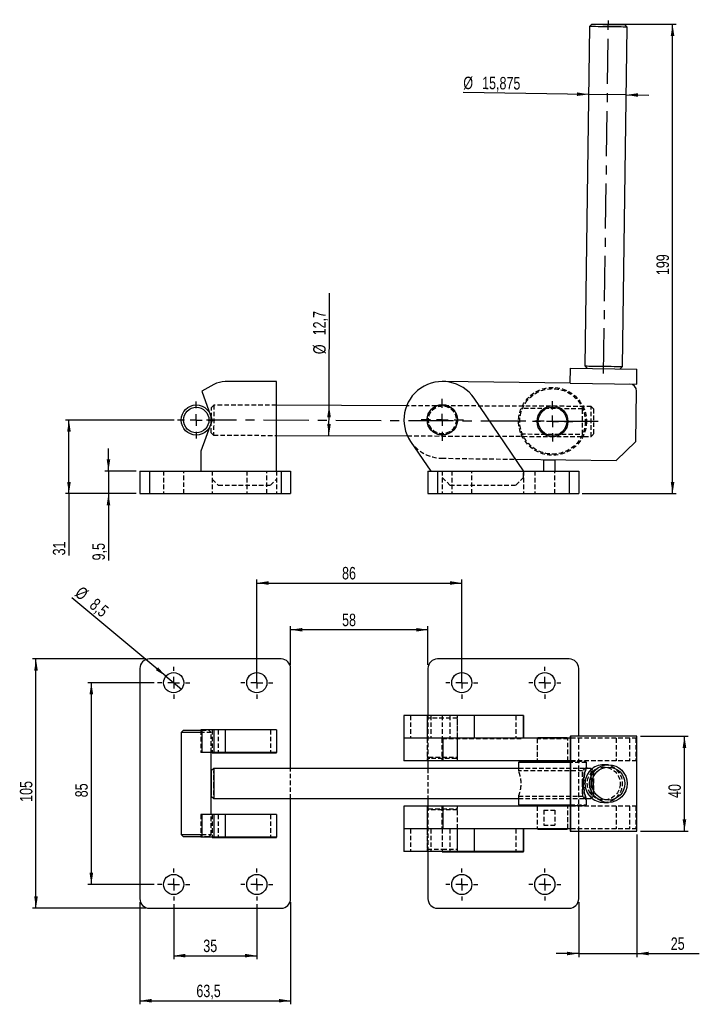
# Model space of a CAD drawing. Extents: x 48 to 578, y 17 to 431.
# Tile 1 of 2: x 48 to 334, y 17 to 431. Entities that reach past the tile are written whole.
import ezdxf

# ---------------------------------------------------------------- set-up
doc = ezdxf.new("R2010")
doc.units = 0
doc.header["$LTSCALE"] = 1.5
doc.header["$PDSIZE"] = -1
doc.linetypes.add('CENTERX2', pattern=[20.32, 12.7, -2.54, 2.54, -2.54])
doc.linetypes.add('HIDDEN', pattern=[1.905, 1.27, -0.635])
doc.layers.get('0').update_dxf_attribs({"linetype": 'CONTINUOUS'})
doc.styles.add('SLDTEXTSTYLE0', font='TXT', dxfattribs={"width": 0.75})
doc.dimstyles.new('SLDDIMSTYLE0', dxfattribs={"dimtxt": 5.25, "dimasz": 4.953, "dimexe": 0, "dimexo": 0.0625, "dimgap": 1.3125, "dimtad": 1, "dimdec": 0, "dimrnd": 1e-09, "dimzin": 12, "dimtxsty": 'SLDTEXTSTYLE0', "dimsah": 1, "dimcen": 0.09, "dimazin": 3, "dimtfac": 1, "dimtofl": 0, "dimtmove": 0, "dimatfit": 3, "dimtolj": 1, "dimtzin": 12})
doc.dimstyles.new('SLDDIMSTYLE1', dxfattribs={"dimtxt": 5.25, "dimasz": 4.953, "dimexe": 0, "dimexo": 0.0625, "dimgap": 1.3125, "dimtad": 1, "dimdec": 3, "dimrnd": 1e-09, "dimzin": 12, "dimtxsty": 'SLDTEXTSTYLE0', "dimsah": 1, "dimcen": 0.09, "dimazin": 3, "dimtfac": 1, "dimtdec": 3, "dimtofl": 0, "dimtmove": 0, "dimatfit": 3, "dimtolj": 1, "dimtzin": 12})
doc.dimstyles.new('SLDDIMSTYLE2', dxfattribs={"dimtxt": 5.25, "dimasz": 4.953, "dimexe": 0, "dimexo": 0.0625, "dimgap": 1.3125, "dimtad": 1, "dimdec": 1, "dimrnd": 1e-09, "dimzin": 12, "dimtxsty": 'SLDTEXTSTYLE0', "dimsah": 1, "dimcen": 0.09, "dimazin": 3, "dimtfac": 1, "dimtdec": 1, "dimtmove": 0, "dimatfit": 3, "dimtolj": 1, "dimtzin": 12})
doc.dimstyles.new('SLDDIMSTYLE3', dxfattribs={"dimtxt": 5.25, "dimasz": 4.953, "dimexe": 0, "dimexo": 0.0625, "dimgap": 1.3125, "dimtad": 1, "dimdec": 0, "dimrnd": 1e-09, "dimzin": 12, "dimtxsty": 'SLDTEXTSTYLE0', "dimsah": 1, "dimcen": 0.09, "dimazin": 3, "dimtfac": 1, "dimtdec": 0, "dimtofl": 0, "dimtmove": 0, "dimatfit": 3, "dimtolj": 1, "dimtzin": 12})
doc.dimstyles.new('SLDDIMSTYLE4', dxfattribs={"dimtxt": 5.25, "dimasz": 4.953, "dimexe": 0, "dimexo": 0.0625, "dimgap": 1.3125, "dimtad": 1, "dimdec": 3, "dimrnd": 1e-09, "dimzin": 12, "dimtxsty": 'SLDTEXTSTYLE0', "dimsah": 1, "dimcen": 0.09, "dimazin": 3, "dimtfac": 1, "dimtdec": 3, "dimtmove": 0, "dimatfit": 3, "dimtolj": 1, "dimtzin": 12})
doc.dimstyles.new('SLDDIMSTYLE5', dxfattribs={"dimtxt": 5.25, "dimasz": 4.953, "dimexe": 0, "dimexo": 0.0625, "dimgap": 1.3125, "dimtad": 1, "dimdec": 3, "dimrnd": 1e-09, "dimzin": 12, "dimtxsty": 'SLDTEXTSTYLE0', "dimblk1": 'NONE', "dimsah": 1, "dimcen": 0, "dimazin": 3, "dimtfac": 1, "dimtdec": 3, "dimtmove": 0, "dimatfit": 3, "dimtolj": 1, "dimtzin": 12})
doc.dimstyles.new('SLDDIMSTYLE6', dxfattribs={"dimtxt": 5.25, "dimasz": 4.953, "dimexe": 0, "dimexo": 0.0625, "dimgap": 1.3125, "dimtad": 1, "dimdec": 0, "dimrnd": 1e-09, "dimzin": 12, "dimtxsty": 'SLDTEXTSTYLE0', "dimsah": 1, "dimcen": 0.09, "dimazin": 3, "dimtfac": 1, "dimtdec": 0, "dimtmove": 0, "dimatfit": 3, "dimtolj": 1, "dimtzin": 12})

# ---------------------------------------------------------------- blocks, each defined once
blk = doc.blocks.new('_D')
at = {"color": 179, "linetype": 'CONTINUOUS'}
for p, q in [((290.77, 429.48), (324.73, 429.48)), ((323.23, 231.71), (323.23, 429.48)), ((285.2, 231.71), (324.73, 231.71))]:
    blk.add_line(p, q, dxfattribs=at)
for points in [[(323.23, 429.48), (322.47, 424.53), (323.99, 424.53)], [(323.23, 231.71), (323.99, 236.66), (322.47, 236.66)]]:
    blk.add_solid(points, dxfattribs=at)
at = {"color": 179, "linetype": 'CONTINUOUS', "insert": (316.46, 323.78, 0.1), "char_height": 5.25, "attachment_point": 1, "rotation": 90, "style": 'SLDTEXTSTYLE0'}
blk.add_mtext('199', dxfattribs=at)
blk = doc.blocks.new('_D_1')
at = {"color": 179, "linetype": 'CONTINUOUS'}
for p, q in [((178.56, 268.87), (178.74, 316.23)), ((178.51, 256.17), (178.56, 268.87))]:
    blk.add_line(p, q, dxfattribs=at)
for points in [[(178.56, 268.87), (177.78, 263.92), (179.3, 263.92)], [(178.51, 256.17), (179.29, 261.12), (177.77, 261.13)]]:
    blk.add_solid(points, dxfattribs=at)
at = {"color": 179, "linetype": 'CONTINUOUS', "char_height": 5.25, "attachment_point": 1, "rotation": 89.785, "style": 'SLDTEXTSTYLE0'}
for s, insert in [('12,7', (171.82, 298.41, 0.1)), ('%%c', (171.87, 290.49, 0.1))]:
    blk.add_mtext(s, dxfattribs=dict(at, insert=insert))
blk = doc.blocks.new('_D_2')
at = {"color": 179, "linetype": 'CONTINUOUS'}
for p, q in [((85.64, 241.24), (85.64, 250.76)), ((97.36, 241.24), (84.14, 241.24)), ((85.64, 241.24), (85.64, 231.71)), ((97.36, 231.71), (84.14, 231.71)), ((85.64, 231.71), (85.64, 203.59))]:
    blk.add_line(p, q, dxfattribs=at)
for points in [[(85.64, 241.24), (86.4, 246.19), (84.88, 246.19)], [(85.64, 231.71), (84.88, 226.76), (86.4, 226.76)]]:
    blk.add_solid(points, dxfattribs=at)
at = {"color": 179, "linetype": 'CONTINUOUS', "insert": (78.87, 203.59, 0.1), "char_height": 5.25, "attachment_point": 1, "rotation": 90, "style": 'SLDTEXTSTYLE0'}
blk.add_mtext('9,5', dxfattribs=at)
blk = doc.blocks.new('_D_3')
at = {"color": 179, "linetype": 'CONTINUOUS'}
for p, q in [((113.26, 262.73), (67.5, 262.73)), ((69, 231.71), (69, 262.73)), ((97.36, 231.71), (67.5, 231.71)), ((69, 231.71), (69, 205.7))]:
    blk.add_line(p, q, dxfattribs=at)
for points in [[(69, 262.73), (68.24, 257.78), (69.76, 257.78)], [(69, 231.71), (69.76, 236.66), (68.24, 236.66)]]:
    blk.add_solid(points, dxfattribs=at)
at = {"color": 179, "linetype": 'CONTINUOUS', "insert": (62.23, 205.7, 0.1), "char_height": 5.25, "attachment_point": 1, "rotation": 90, "style": 'SLDTEXTSTYLE0'}
blk.add_mtext('31', dxfattribs=at)
blk = doc.blocks.new('_D_4')
at = {"color": 179, "linetype": 'CONTINUOUS'}
for p, q in [((287.87, 399.93), (235.05, 400.65)), ((303.74, 399.71), (287.87, 399.93)), ((303.74, 399.71), (313.27, 399.58))]:
    blk.add_line(p, q, dxfattribs=at)
for points in [[(287.87, 399.93), (282.93, 400.76), (282.91, 399.23)], [(303.74, 399.71), (308.69, 398.88), (308.71, 400.41)]]:
    blk.add_solid(points, dxfattribs=at)
at = {"color": 179, "linetype": 'CONTINUOUS', "char_height": 5.25, "attachment_point": 1, "rotation": 359.2214, "style": 'SLDTEXTSTYLE0'}
for s, insert in [('%%c', (235.14, 407.41, 0.1)), ('15,875', (243.06, 407.39, 0.1))]:
    blk.add_mtext(s, dxfattribs=dict(at, insert=insert))
blk = doc.blocks.new('SW_CENTERMARKSYMBOL_0')
at = {"color": 0, "linetype": 'CONTINUOUS'}
for p, q in [((-150.06, 5.56), (-150.06, 8.41)), ((-46.42, 5.63), (-46.42, 9.53)), ((0, 5), (0, 8.5)), ((-155.06, 0.56), (-157.91, 0.56)), ((-150.06, 0.56), (-152.56, 0.56)), ((-150.06, 0.56), (-150.06, 3.06)), ((-150.06, 0.56), (-150.06, -1.94)), ((-150.06, 0.56), (-147.56, 0.56)), ((-145.06, 0.56), (-142.21, 0.56)), ((-51.42, 0.63), (-55.32, 0.63)), ((-46.42, 0.63), (-48.92, 0.63)), ((-46.42, 0.63), (-46.42, 3.13)), ((-46.42, 0.63), (-46.42, -1.87)), ((-46.42, 0.63), (-43.92, 0.63)), ((-41.42, 0.63), (-37.52, 0.63)), ((-5, 0), (-8.5, 0)), ((0, 0), (-2.5, 0)), ((0, 0), (0, 2.5)), ((0, 0), (0, -2.5)), ((0, 0), (2.5, 0)), ((5, 0), (8.5, 0)), ((-150.06, -4.44), (-150.06, -7.29)), ((-46.42, -4.37), (-46.42, -8.27)), ((0, -5), (0, -8.5))]:
    blk.add_line(p, q, dxfattribs=at)
blk = doc.blocks.new('_D_5')
at = {"color": 179, "linetype": 'CONTINUOUS'}
for p, q in [((148.11, 153.57), (148.11, 195.57)), ((234.45, 153.57), (234.45, 195.57)), ((148.11, 194.07), (234.45, 194.07))]:
    blk.add_line(p, q, dxfattribs=at)
for points in [[(148.11, 194.07), (153.07, 193.31), (153.07, 194.84)], [(234.45, 194.07), (229.5, 194.84), (229.5, 193.31)]]:
    blk.add_solid(points, dxfattribs=at)
at = {"color": 179, "linetype": 'CONTINUOUS', "insert": (184.03, 200.84, 0.1), "char_height": 5.25, "attachment_point": 1, "style": 'SLDTEXTSTYLE0'}
blk.add_mtext('86', dxfattribs=at)
blk = doc.blocks.new('_D_6')
at = {"color": 179, "linetype": 'CONTINUOUS'}
for p, q in [((104.86, 152.07), (76.93, 152.07)), ((78.43, 67.07), (78.43, 152.07)), ((104.86, 67.07), (76.93, 67.07))]:
    blk.add_line(p, q, dxfattribs=at)
for points in [[(78.43, 152.07), (77.67, 147.12), (79.19, 147.12)], [(78.43, 67.07), (79.19, 72.03), (77.67, 72.03)]]:
    blk.add_solid(points, dxfattribs=at)
at = {"color": 179, "linetype": 'CONTINUOUS', "insert": (71.66, 103.8, -99.2), "char_height": 5.25, "attachment_point": 1, "rotation": 90, "style": 'SLDTEXTSTYLE0'}
blk.add_mtext('85', dxfattribs=at)
blk = doc.blocks.new('_D_7')
at = {"color": 179, "linetype": 'CONTINUOUS'}
for p, q in [((101.36, 162.07), (53.62, 162.07)), ((55.12, 57.07), (55.12, 162.07)), ((101.36, 57.07), (53.62, 57.07))]:
    blk.add_line(p, q, dxfattribs=at)
for points in [[(55.12, 162.07), (54.36, 157.12), (55.88, 157.12)], [(55.12, 57.07), (55.88, 62.03), (54.36, 62.03)]]:
    blk.add_solid(points, dxfattribs=at)
at = {"color": 179, "linetype": 'CONTINUOUS', "insert": (48.35, 101.86, -99.2), "char_height": 5.25, "attachment_point": 1, "rotation": 90, "style": 'SLDTEXTSTYLE0'}
blk.add_mtext('105', dxfattribs=at)
blk = doc.blocks.new('_D_8')
at = {"color": 179, "linetype": 'CONTINUOUS'}
for p, q in [((113.11, 58.82), (113.11, 35.57)), ((148.11, 58.82), (148.11, 35.57)), ((113.11, 37.07), (148.11, 37.07))]:
    blk.add_line(p, q, dxfattribs=at)
for points in [[(113.11, 37.07), (118.07, 36.31), (118.07, 37.84)], [(148.11, 37.07), (143.16, 37.84), (143.16, 36.31)]]:
    blk.add_solid(points, dxfattribs=at)
at = {"color": 179, "linetype": 'CONTINUOUS', "insert": (125.58, 43.84, -99.2), "char_height": 5.25, "attachment_point": 1, "style": 'SLDTEXTSTYLE0'}
blk.add_mtext('35', dxfattribs=at)
blk = doc.blocks.new('_D_9')
at = {"color": 179, "linetype": 'CONTINUOUS'}
for p, q in [((98.86, 59.57), (98.86, 16.59)), ((162.36, 59.57), (162.36, 16.59)), ((98.86, 18.09), (162.36, 18.09))]:
    blk.add_line(p, q, dxfattribs=at)
for points in [[(98.86, 18.09), (103.82, 17.33), (103.82, 18.85)], [(162.36, 18.09), (157.41, 18.85), (157.41, 17.33)]]:
    blk.add_solid(points, dxfattribs=at)
at = {"color": 179, "linetype": 'CONTINUOUS', "insert": (122.67, 24.86, -99.2), "char_height": 5.25, "attachment_point": 1, "style": 'SLDTEXTSTYLE0'}
blk.add_mtext('63,5', dxfattribs=at)
blk = doc.blocks.new('_D_10')
at = {"color": 179, "linetype": 'CONTINUOUS'}
for q in [(70.17, 187.88), (116.38, 149.35)]:
    blk.add_line((109.85, 154.8), q, dxfattribs=at)
blk.add_solid([(109.85, 154.8), (106.53, 158.55), (105.56, 157.38)], dxfattribs=at)
at = {"color": 179, "linetype": 'CONTINUOUS', "char_height": 5.25, "attachment_point": 1, "rotation": 320.1758, "style": 'SLDTEXTSTYLE0'}
for s, insert in [('%%c', (74.5, 193.07, -99.2)), ('8,5', (80.63, 188.06, -99.2))]:
    blk.add_mtext(s, dxfattribs=dict(at, insert=insert))
blk = doc.blocks.new('_NONE')
blk = doc.blocks.new('_D_11')
at = {"color": 179, "linetype": 'CONTINUOUS'}
for p, q in [((309.74, 129.57), (329.74, 129.57)), ((328.24, 89.57), (328.24, 129.57)), ((309.74, 89.57), (329.74, 89.57))]:
    blk.add_line(p, q, dxfattribs=at)
for points in [[(328.24, 129.57), (327.47, 124.62), (329, 124.62)], [(328.24, 89.57), (329, 94.53), (327.47, 94.53)]]:
    blk.add_solid(points, dxfattribs=at)
at = {"color": 179, "linetype": 'CONTINUOUS', "insert": (321.47, 103.5, -99.2), "char_height": 5.25, "attachment_point": 1, "rotation": 90, "style": 'SLDTEXTSTYLE0'}
blk.add_mtext('40', dxfattribs=at)
blk = doc.blocks.new('_D_12')
at = {"color": 179, "linetype": 'CONTINUOUS'}
for p, q in [((162.36, 159.57), (162.36, 175.87)), ((220.2, 174.37), (162.36, 174.37)), ((220.2, 159.57), (220.2, 175.87))]:
    blk.add_line(p, q, dxfattribs=at)
for points in [[(162.36, 174.37), (167.32, 173.61), (167.32, 175.13)], [(220.2, 174.37), (215.25, 175.13), (215.25, 173.61)]]:
    blk.add_solid(points, dxfattribs=at)
at = {"color": 179, "linetype": 'CONTINUOUS', "insert": (184.04, 181.14, -99.2), "char_height": 5.25, "attachment_point": 1, "style": 'SLDTEXTSTYLE0'}
blk.add_mtext('58', dxfattribs=at)
blk = doc.blocks.new('_D_13')
at = {"color": 179, "linetype": 'CONTINUOUS'}
for p, q in [((308.24, 88.07), (308.24, 36.49)), ((283.7, 59.57), (283.7, 36.49)), ((283.7, 37.99), (274.17, 37.99)), ((283.7, 37.99), (308.24, 37.99)), ((308.24, 37.99), (334.49, 37.99))]:
    blk.add_line(p, q, dxfattribs=at)
for points in [[(283.7, 37.99), (278.75, 38.75), (278.75, 37.23)], [(308.24, 37.99), (313.19, 37.23), (313.19, 38.75)]]:
    blk.add_solid(points, dxfattribs=at)
at = {"color": 179, "linetype": 'CONTINUOUS', "insert": (322.47, 44.76, -99.2), "char_height": 5.25, "attachment_point": 1, "style": 'SLDTEXTSTYLE0'}
blk.add_mtext('25', dxfattribs=at)
blk = doc.blocks.new('SW_CENTERMARKSYMBOL_1')
at = {"color": 0, "linetype": 'CONTINUOUS'}
for p, q in [((0, 5), (0, 6.75)), ((-5, 0), (-6.75, 0)), ((0, 0), (-2.5, 0)), ((0, 0), (0, 2.5)), ((0, 0), (0, -2.5)), ((0, 0), (2.5, 0)), ((5, 0), (6.75, 0)), ((0, -5), (0, -6.75))]:
    blk.add_line(p, q, dxfattribs=at)
blk = doc.blocks.new('SW_CENTERMARKSYMBOL_2')
at = {"color": 0, "linetype": 'CONTINUOUS'}
for p, q in [((0, 5), (0, 6.75)), ((86.33, 5), (86.33, 6.75)), ((-5, 0), (-6.75, 0)), ((0, 0), (-2.5, 0)), ((0, 0), (0, 2.5)), ((0, 0), (0, -2.5)), ((0, 0), (2.5, 0)), ((5, 0), (6.75, 0)), ((81.33, 0), (79.58, 0)), ((86.33, 0), (83.83, 0)), ((86.33, 0), (86.33, 2.5)), ((86.33, 0), (86.33, -2.5)), ((86.33, 0), (88.83, 0)), ((91.33, 0), (93.08, 0)), ((0, -5), (0, -6.75)), ((86.33, -5), (86.33, -6.75)), ((0, -80), (0, -78.25)), ((86.33, -80), (86.33, -78.25)), ((121.33, -80), (121.33, -78.25)), ((0, -85), (0, -82.5)), ((86.33, -85), (86.33, -82.5)), ((121.33, -85), (121.33, -82.5)), ((-5, -85), (-6.75, -85)), ((0, -85), (-2.5, -85)), ((0, -85), (0, -87.5)), ((0, -85), (2.5, -85)), ((5, -85), (6.75, -85)), ((81.33, -85), (79.58, -85)), ((86.33, -85), (83.83, -85)), ((86.33, -85), (86.33, -87.5)), ((86.33, -85), (88.83, -85)), ((91.33, -85), (93.08, -85)), ((116.33, -85), (114.58, -85)), ((121.33, -85), (118.83, -85)), ((121.33, -85), (121.33, -87.5)), ((121.33, -85), (123.83, -85)), ((126.33, -85), (128.08, -85)), ((0, -90), (0, -91.75)), ((86.33, -90), (86.33, -91.75)), ((121.33, -90), (121.33, -91.75))]:
    blk.add_line(p, q, dxfattribs=at)
blk = doc.blocks.new('SW_CENTERMARKSYMBOL_3')
at = {"color": 0, "linetype": 'CONTINUOUS'}
for p, q in [((0, 5), (0, 6.75)), ((-5, 0), (-6.75, 0)), ((0, 0), (-2.5, 0)), ((0, 0), (0, 2.5)), ((0, 0), (0, -2.5)), ((0, 0), (2.5, 0)), ((5, 0), (6.75, 0)), ((0, -5), (0, -6.75))]:
    blk.add_line(p, q, dxfattribs=at)
blk = doc.blocks.new('SW_CENTERMARKSYMBOL_4')
at = {"color": 0, "linetype": 'CONTINUOUS'}
for p, q in [((0, 5), (0, 6.75)), ((-5, 0), (-6.75, 0)), ((0, 0), (-2.5, 0)), ((0, 0), (0, 2.5)), ((0, 0), (0, -2.5)), ((0, 0), (2.5, 0)), ((5, 0), (6.75, 0)), ((0, -5), (0, -6.75))]:
    blk.add_line(p, q, dxfattribs=at)

msp = doc.modelspace()

# ---------------------------------------------------------------- linework, layer by layer
at = {"color": 7, "linetype": 'CONTINUOUS'}
for p, q in [((288.2576, 428.4924), (286.3145, 285.5056)), ((289.2711, 429.4787), (288.2576, 428.4924)), ((302.188, 285.2899), (304.1311, 428.2767)), ((304.1311, 428.2767), (303.1448, 429.2902)), ((280.1527, 278.2386), (280.2389, 284.5881)), ((280.2389, 284.5881), (308.2364, 284.2076)), ((286.3145, 285.5056), (287.3008, 284.4921)), ((301.1745, 284.3036), (302.188, 285.2899)), ((308.1501, 277.8582), (308.2364, 284.2076)), ((156.3648, 278.905), (134.8267, 278.905)), ((156.3648, 241.2367), (156.3648, 278.905)), ((280.1527, 278.2386), (226.4787, 278.968)), ((280.1527, 278.2386), (308.1501, 277.8582)), ((130.04, 277.685), (124.941, 274.905)), ((124.941, 274.905), (129.371, 262.7336)), ((307.8219, 253.7066), (308.1093, 274.8585)), ((260.4379, 241.3012), (239.6276, 271.8948)), ((211.2252, 268.7511), (156.3648, 268.957)), ((223.9168, 268.7035), (223.7856, 268.704)), ((228.7765, 268.6852), (228.6454, 268.6857)), ((129.371, 262.7336), (124.6148, 249.6662)), ((156.3648, 256.2569), (211.5677, 256.0497)), ((212.8903, 253.7076), (221.3732, 241.2367)), ((299.5286, 245.6357), (307.8219, 253.7066)), ((124.6148, 249.6662), (124.6148, 241.2367)), ((257.0973, 246.2123), (299.5286, 245.6357)), ((268.9484, 241.2367), (268.9484, 245.9867)), ((268.9484, 245.9867), (273.6984, 245.9867)), ((273.6984, 245.9867), (273.6984, 241.2367)), ((98.8648, 241.2367), (98.8648, 231.7117)), ((98.8648, 241.2367), (102.8648, 241.2367)), ((102.8648, 241.2367), (102.8648, 231.7117)), ((102.8648, 241.2367), (158.3648, 241.2367)), ((158.3648, 241.2367), (158.3648, 231.7117)), ((158.3648, 241.2367), (162.3648, 241.2367)), ((162.3648, 241.2367), (162.3648, 231.7117)), ((220.1984, 241.2367), (220.1984, 231.7117)), ((220.1984, 241.2367), (224.1984, 241.2367)), ((224.1984, 241.2367), (224.1984, 231.7117)), ((224.1984, 241.2367), (279.6984, 241.2367)), ((260.4379, 241.2367), (260.4379, 241.3012)), ((279.6984, 241.2367), (279.6984, 231.7117)), ((279.6984, 241.2367), (283.6984, 241.2367)), ((283.6984, 241.2367), (283.6984, 231.7117)), ((98.8648, 231.7117), (102.8648, 231.7117)), ((102.8648, 231.7117), (158.3648, 231.7117)), ((158.3648, 231.7117), (162.3648, 231.7117)), ((220.1984, 231.7117), (224.1984, 231.7117)), ((224.1984, 231.7117), (279.6984, 231.7117)), ((279.6984, 231.7117), (283.6984, 231.7117)), ((158.3648, 162.0746), (102.8648, 162.0746)), ((279.6984, 162.0746), (224.1984, 162.0746)), ((98.8648, 158.0746), (98.8648, 61.0746)), ((162.3648, 115.9246), (162.3648, 158.0746)), ((220.1984, 158.0746), (220.1984, 138.1871)), ((283.6984, 129.5746), (283.6984, 158.0746)), ((210.0906, 138.1871), (210.0906, 128.6621)), ((239.6276, 138.1871), (210.0906, 138.1871)), ((260.4984, 138.2746), (226.1984, 138.2746)), ((226.1984, 138.2746), (226.1984, 138.1871)), ((239.6276, 138.1871), (239.6276, 128.6621)), ((260.4379, 138.1871), (239.6276, 138.1871)), ((260.4379, 138.1871), (260.4379, 128.6621)), ((260.4984, 128.6621), (260.4984, 138.2746)), ((117.2635, 132.0746), (116.2635, 131.0746)), ((116.2635, 131.0746), (116.2635, 88.0746)), ((122.6373, 131.0746), (116.2635, 131.0746)), ((117.2635, 132.0746), (122.6335, 132.0746)), ((122.6335, 132.0746), (124.941, 132.0746)), ((124.941, 131.0746), (122.6373, 131.0746)), ((124.6148, 132.1871), (124.6148, 132.0746)), ((124.941, 132.1871), (124.6148, 132.1871)), ((124.941, 132.1871), (124.941, 122.6621)), ((130.04, 132.1871), (124.941, 132.1871)), ((156.3648, 132.2746), (129.3648, 132.2746)), ((129.3648, 132.2746), (129.3648, 132.1871)), ((130.04, 132.1871), (130.04, 122.6621)), ((134.8267, 132.1871), (130.04, 132.1871)), ((134.8267, 132.1871), (134.8267, 122.6621)), ((156.3648, 132.1871), (134.8267, 132.1871)), ((156.3648, 132.1871), (156.3648, 132.2746)), ((156.3648, 132.1871), (156.3648, 122.6621)), ((210.0906, 128.6621), (210.0906, 119.1371)), ((226.4787, 128.6621), (210.0906, 128.6621)), ((226.4787, 128.6621), (226.4787, 119.1371)), ((280.1527, 128.6621), (226.4787, 128.6621)), ((266.6749, 128.9746), (266.3624, 128.6621)), ((266.675, 128.9746), (278.6749, 128.9746)), ((278.9874, 128.6621), (278.6749, 128.9746)), ((280.1527, 129.5746), (280.1527, 89.5746)), ((280.1527, 129.5746), (280.2389, 129.5746)), ((280.2389, 129.5746), (280.2389, 89.5746)), ((308.2364, 129.5746), (280.2389, 129.5746)), ((308.2364, 89.5746), (308.2364, 129.5746)), ((130.04, 122.6621), (124.941, 122.6621)), ((128.9635, 96.4871), (128.9635, 122.6621)), ((129.3648, 122.6621), (129.3648, 122.5746)), ((129.3648, 122.5746), (156.3648, 122.5746)), ((134.8267, 122.6621), (130.04, 122.6621)), ((156.3648, 122.6621), (134.8267, 122.6621)), ((156.3648, 122.5746), (156.3648, 122.6621)), ((226.4787, 119.1371), (210.0906, 119.1371)), ((220.1984, 119.1371), (220.1984, 115.9246)), ((280.1527, 119.1371), (226.4787, 119.1371)), ((258.8874, 118.9746), (258.3874, 118.4746)), ((258.3874, 118.4746), (258.3874, 115.9246)), ((280.1527, 118.4746), (258.3875, 118.4746)), ((258.8875, 118.9746), (280.1527, 118.9746)), ((266.1749, 119.1371), (266.1749, 118.9746)), ((279.1749, 118.9746), (279.1749, 119.1371)), ((296.1943, 117.5121), (294.2512, 117.5121)), ((129.9633, 115.9245), (128.9635, 114.9246)), ((258.3875, 115.9246), (129.9634, 115.9246)), ((128.9635, 104.2245), (129.9633, 103.2246)), ((129.9634, 103.2246), (258.3875, 103.2246)), ((162.3648, 61.0746), (162.3648, 103.2246)), ((210.0906, 100.0121), (210.0906, 90.4871)), ((226.4787, 100.0121), (210.0906, 100.0121)), ((220.1984, 103.2246), (220.1984, 100.0121)), ((226.4787, 100.0121), (226.4787, 90.4871)), ((280.1527, 100.0121), (226.4787, 100.0121)), ((258.3874, 103.2246), (258.3874, 100.6746)), ((258.3874, 100.6746), (258.8874, 100.1746)), ((258.3874, 100.6746), (280.1527, 100.6746)), ((280.1527, 100.1746), (258.8874, 100.1746)), ((266.1749, 100.1746), (266.1749, 100.0121)), ((279.1749, 100.0121), (279.1749, 100.1746)), ((294.2512, 101.6371), (296.1943, 101.6371)), ((124.941, 96.4871), (124.941, 86.9621)), ((130.04, 96.4871), (124.941, 96.4871)), ((156.3648, 96.5746), (129.3648, 96.5746)), ((129.3648, 96.5746), (129.3648, 96.4871)), ((130.04, 96.4871), (130.04, 86.9621)), ((134.8267, 96.4871), (130.04, 96.4871)), ((134.8267, 96.4871), (134.8267, 86.9621)), ((156.3648, 96.4871), (134.8267, 96.4871)), ((156.3648, 96.4871), (156.3648, 96.5746)), ((156.3648, 96.4871), (156.3648, 86.9621)), ((116.2635, 88.0746), (117.2635, 87.0746)), ((116.2635, 88.0746), (122.6373, 88.0746)), ((122.6373, 88.0746), (124.941, 88.0746)), ((210.0906, 90.4871), (210.0906, 80.9621)), ((226.4787, 90.4871), (210.0906, 90.4871)), ((280.1527, 90.4871), (226.4787, 90.4871)), ((239.6276, 90.4871), (239.6276, 80.9621)), ((260.4379, 90.4871), (260.4379, 80.9621)), ((260.4984, 80.8746), (260.4984, 90.4871)), ((266.3624, 90.4871), (266.6749, 90.1746)), ((278.6749, 90.1746), (266.6749, 90.1746)), ((278.6749, 90.1746), (278.9874, 90.4871)), ((280.1527, 89.5746), (280.2389, 89.5746)), ((280.2389, 89.5746), (308.2364, 89.5746)), ((283.6984, 61.0746), (283.6984, 89.5746)), ((122.6335, 87.0746), (117.2635, 87.0746)), ((124.941, 87.0746), (122.6335, 87.0746)), ((124.6148, 87.0746), (124.6148, 86.9621)), ((124.941, 86.9621), (124.6148, 86.9621)), ((130.04, 86.9621), (124.941, 86.9621)), ((129.3648, 86.9621), (129.3648, 86.8746)), ((129.3648, 86.8746), (156.3648, 86.8746)), ((134.8267, 86.9621), (130.04, 86.9621)), ((156.3648, 86.9621), (134.8267, 86.9621)), ((156.3648, 86.8746), (156.3648, 86.9621)), ((239.6276, 80.9621), (210.0906, 80.9621)), ((220.1984, 80.9621), (220.1984, 61.0746)), ((226.1984, 80.9621), (226.1984, 80.8746)), ((226.1984, 80.8746), (260.4984, 80.8746)), ((260.4379, 80.9621), (239.6276, 80.9621)), ((102.8648, 57.0746), (158.3648, 57.0746)), ((224.1984, 57.0746), (279.6984, 57.0746))]:
    msp.add_line(p, q, dxfattribs=at)
at = {"color": 179, "linetype": 'CENTERX2'}
for p, q in [((294.2105, 282.398), (296.2351, 431.3843)), ((291.9623, 262.0981), (126.9634, 262.7173))]:
    msp.add_line(p, q, dxfattribs=at)
at = {"color": 7, "linetype": 'HIDDEN'}
for p, q in [((129.9873, 269.056), (128.9835, 268.0598)), ((156.3648, 268.957), (129.9873, 269.056)), ((223.7856, 268.704), (211.2252, 268.7511)), ((228.6454, 268.6857), (223.9168, 268.7035)), ((288.9861, 268.4593), (228.7765, 268.6852)), ((285.3556, 267.481), (259.4278, 267.5783)), ((285.7646, 267.887), (285.3556, 267.481)), ((289.9824, 267.4555), (288.9861, 268.4593)), ((128.9434, 257.3598), (129.9396, 256.3561)), ((129.9396, 256.3561), (156.3648, 256.2569)), ((211.5677, 256.0497), (288.9385, 255.7594)), ((259.3869, 256.8621), (285.3154, 256.7648)), ((285.3154, 256.7648), (285.7229, 256.3542)), ((288.9385, 255.7594), (289.9422, 256.7556)), ((226.0393, 246.6344), (257.0973, 246.2123)), ((102.8648, 241.2367), (102.8648, 231.7117)), ((108.8648, 241.2367), (108.8648, 231.7117)), ((117.3648, 231.7117), (117.3648, 241.2367)), ((129.3648, 241.2367), (129.3648, 231.7117)), ((143.8648, 241.2367), (143.8648, 231.7117)), ((152.3648, 231.7117), (152.3648, 241.2367)), ((156.3648, 241.2367), (156.3648, 231.7117)), ((158.3648, 241.2367), (158.3648, 231.7117)), ((224.1984, 241.2367), (224.1984, 231.7117)), ((226.1984, 241.2367), (226.1984, 231.7117)), ((226.259, 241.2367), (226.259, 238.5311)), ((230.1984, 241.2367), (230.1984, 231.7117)), ((238.6984, 231.7117), (238.6984, 241.2367)), ((260.4379, 238.5311), (260.4379, 241.2367)), ((260.4984, 241.2367), (260.4984, 231.7117)), ((265.1984, 241.2367), (265.1984, 231.7117)), ((273.6984, 231.7117), (273.6984, 241.2367)), ((279.6984, 241.2367), (279.6984, 231.7117)), ((129.3648, 237.7641), (131.8922, 235.2367)), ((153.8374, 235.2367), (156.3648, 237.7641)), ((226.259, 238.5311), (229.4889, 235.3012)), ((257.208, 235.3012), (260.4379, 238.5311)), ((131.8922, 235.2367), (153.8374, 235.2367)), ((229.4889, 235.3012), (257.208, 235.3012)), ((212.8903, 138.1871), (212.8903, 128.6621)), ((219.859, 138.1871), (219.859, 128.6621)), ((220.5279, 137.1621), (219.909, 137.1621)), ((219.909, 137.1621), (219.909, 120.6621)), ((220.1984, 138.1871), (220.1984, 119.1371)), ((232.609, 137.1621), (220.5279, 137.1621)), ((221.3732, 138.1871), (221.3732, 128.6621)), ((226.1984, 138.1871), (226.1984, 128.5746)), ((226.259, 138.1871), (226.259, 128.6621)), ((229.4889, 138.1871), (229.4889, 128.6621)), ((232.609, 120.6621), (232.609, 137.1621)), ((232.659, 128.6621), (232.659, 138.1871)), ((257.208, 138.1871), (257.208, 128.6621)), ((124.6148, 132.0746), (124.6148, 122.6621)), ((124.941, 132.0746), (127.9635, 132.0746)), ((128.9635, 131.0746), (124.941, 131.0746)), ((128.9635, 131.0746), (127.9635, 132.0746)), ((128.9635, 122.6621), (128.9635, 131.0746)), ((129.3648, 132.1871), (129.3648, 122.6621)), ((129.371, 132.1871), (129.371, 122.6621)), ((131.8922, 132.1871), (131.8922, 122.6621)), ((153.8374, 132.1871), (153.8374, 122.6621)), ((219.859, 128.6621), (219.859, 119.1371)), ((226.0393, 128.6621), (226.0393, 119.1371)), ((232.659, 119.1371), (232.659, 128.6621)), ((260.4984, 128.5746), (260.4984, 128.6621)), ((266.3624, 128.6621), (266.1749, 128.4746)), ((266.1749, 128.6621), (266.1749, 119.1371)), ((279.1749, 128.4746), (278.9874, 128.6621)), ((279.1749, 119.1371), (279.1749, 128.6621)), ((305.1504, 128.6621), (280.1527, 128.6621)), ((283.6984, 89.5746), (283.6984, 129.5746)), ((299.5286, 128.6621), (299.5286, 119.1371)), ((305.1504, 128.6621), (305.1504, 119.1371)), ((308.1093, 128.6621), (305.1504, 128.6621)), ((307.8219, 128.6621), (307.8219, 119.1371)), ((308.1093, 128.6621), (308.1093, 119.1371)), ((308.1501, 89.5746), (308.1501, 129.5746)), ((226.1984, 128.5746), (260.4984, 128.5746)), ((266.1749, 128.4746), (266.1749, 119.1371)), ((279.1749, 128.4746), (266.175, 128.4746)), ((279.1749, 119.1371), (279.1749, 128.4746)), ((124.941, 122.6621), (124.6148, 122.6621)), ((219.909, 120.6621), (220.5279, 120.6621)), ((219.909, 120.6621), (220.409, 120.1621)), ((220.5279, 120.6621), (232.609, 120.6621)), ((232.109, 120.1621), (232.609, 120.6621)), ((220.9791, 120.1621), (220.409, 120.1621)), ((232.109, 120.1621), (220.9791, 120.1621)), ((305.1504, 119.1371), (280.1527, 119.1371)), ((280.1527, 118.9746), (286.4624, 118.9746)), ((286.9624, 118.4746), (280.1527, 118.4746)), ((286.9622, 116.5595), (285.3354, 114.9327)), ((286.9624, 118.4746), (286.4624, 118.9746)), ((286.9624, 116.4989), (286.9624, 118.4746)), ((308.1093, 119.1371), (305.1504, 119.1371)), ((128.9635, 114.9246), (128.9634, 114.9245)), ((162.3648, 103.2246), (162.3648, 115.9246)), ((220.1984, 115.9246), (220.1984, 103.2246)), ((258.3874, 115.9246), (258.3874, 114.861)), ((288.9623, 115.9246), (258.3875, 115.9246)), ((285.3355, 114.9327), (258.3875, 114.9327)), ((289.9624, 114.9245), (288.9624, 115.9245)), ((128.9634, 104.2246), (128.9635, 104.2245)), ((258.3874, 104.2077), (258.3874, 103.2246)), ((258.3875, 104.2164), (285.3355, 104.2164)), ((285.3354, 104.2165), (286.9622, 102.5896)), ((288.9624, 103.2246), (289.9624, 104.2246)), ((219.859, 100.0121), (219.859, 90.4871)), ((220.1984, 100.0121), (220.1984, 80.9621)), ((226.0393, 100.0121), (226.0393, 90.4871)), ((232.659, 90.4871), (232.659, 100.0121)), ((258.3875, 103.2246), (288.9623, 103.2246)), ((266.1749, 100.0121), (266.1749, 90.6746)), ((266.1749, 100.0121), (266.1749, 90.4871)), ((279.1749, 90.6746), (279.1749, 100.0121)), ((279.1749, 90.4871), (279.1749, 100.0121)), ((280.1527, 100.6746), (286.9623, 100.6746)), ((286.4623, 100.1746), (280.1527, 100.1746)), ((305.1504, 100.0121), (280.1527, 100.0121)), ((286.4624, 100.1746), (286.9624, 100.6746)), ((286.9624, 100.6746), (286.9624, 102.6595)), ((299.5286, 100.0121), (299.5286, 90.4871)), ((305.1504, 100.0121), (305.1504, 90.4871)), ((308.1093, 100.0121), (305.1504, 100.0121)), ((307.8219, 100.0121), (307.8219, 90.4871)), ((308.1093, 100.0121), (308.1093, 90.4871)), ((124.6148, 96.4871), (124.6148, 87.0746)), ((124.941, 96.4871), (124.6148, 96.4871)), ((128.9635, 88.0746), (128.9635, 96.4871)), ((129.3648, 96.4871), (129.3648, 86.9621)), ((129.371, 96.4871), (129.371, 86.9621)), ((131.8922, 96.4871), (131.8922, 86.9621)), ((153.8374, 96.4871), (153.8374, 86.9621)), ((220.409, 98.9871), (219.909, 98.4871)), ((226.259, 98.4871), (219.909, 98.4871)), ((219.909, 98.4871), (219.909, 81.9871)), ((220.409, 98.9871), (226.259, 98.9871)), ((226.259, 98.9871), (232.109, 98.9871)), ((232.609, 98.4871), (226.259, 98.4871)), ((232.609, 98.4871), (232.109, 98.9871)), ((232.609, 81.9871), (232.609, 98.4871)), ((268.9484, 98.4246), (268.9484, 92.0746)), ((268.9484, 98.4246), (273.6984, 98.4246)), ((273.6984, 98.4246), (273.6984, 92.0746)), ((268.9484, 92.0746), (273.6984, 92.0746)), ((124.941, 88.0746), (128.9635, 88.0746)), ((127.9635, 87.0746), (128.9635, 88.0746)), ((212.8903, 90.4871), (212.8903, 80.9621)), ((219.859, 90.4871), (219.859, 80.9621)), ((221.3732, 90.4871), (221.3732, 80.9621)), ((260.4984, 90.5746), (226.1984, 90.5746)), ((226.1984, 90.5746), (226.1984, 80.9621)), ((226.259, 90.4871), (226.259, 80.9621)), ((229.4889, 90.4871), (229.4889, 80.9621)), ((232.659, 80.9621), (232.659, 90.4871)), ((257.208, 90.4871), (257.208, 80.9621)), ((260.4984, 90.4871), (260.4984, 90.5746)), ((266.1749, 90.6746), (279.1749, 90.6746)), ((266.1749, 90.6746), (266.3624, 90.4871)), ((278.9874, 90.4871), (279.1749, 90.6746)), ((305.1504, 90.4871), (280.1527, 90.4871)), ((308.1093, 90.4871), (305.1504, 90.4871)), ((127.9635, 87.0746), (124.941, 87.0746)), ((219.909, 81.9871), (226.259, 81.9871)), ((226.259, 81.9871), (232.609, 81.9871))]:
    msp.add_line(p, q, dxfattribs=at)
at = {"color": 7, "linetype": 'CONTINUOUS', "flags": 128}
for points in [[(304.1311, 428.2767), (304.0229, 428.2781), (303.7011, 428.2825), (303.1745, 428.2897), (302.4576, 428.2994), (301.5698, 428.3115), (300.5353, 428.3255), (299.3825, 428.3412), (298.1427, 428.3581), (296.8498, 428.3756), (295.5389, 428.3934), (294.246, 428.411), (293.0062, 428.4279), (291.8533, 428.4435), (290.8189, 428.4576), (289.9311, 428.4696), (289.2142, 428.4794), (288.6876, 428.4865), (288.3658, 428.4909), (288.2576, 428.4924)], [(289.2711, 429.4787), (289.3765, 429.4773), (289.6894, 429.473), (290.2004, 429.4661), (290.894, 429.4567), (291.749, 429.445), (292.7395, 429.4316), (293.8354, 429.4167), (295.0034, 429.4008), (296.2079, 429.3844), (297.4125, 429.3681), (298.5805, 429.3522), (299.6764, 429.3373), (300.6669, 429.3238), (301.5219, 429.3122), (302.2154, 429.3028), (302.7264, 429.2959), (303.0394, 429.2916), (303.1448, 429.2902)], [(286.3145, 285.5056), (286.4227, 285.5041), (286.7445, 285.4997), (287.2711, 285.4926), (287.988, 285.4828), (288.8758, 285.4708), (289.9102, 285.4567), (291.0631, 285.4411), (292.3029, 285.4242), (293.5958, 285.4066), (294.9067, 285.3888), (296.1996, 285.3713), (297.4394, 285.3544), (298.5922, 285.3387), (299.6267, 285.3247), (300.5145, 285.3126), (301.2314, 285.3029), (301.758, 285.2957), (302.0798, 285.2913), (302.188, 285.2899), (302.188, 285.2899)], [(128.9593, 261.6024), (128.9604, 261.8997), (128.9644, 262.9808), (128.9677, 263.8418)], [(128.9634, 104.2246), (128.9644, 104.2314), (128.9685, 104.3953), (128.9723, 104.7713), (128.9757, 105.3439), (128.9787, 106.0897), (128.981, 106.9782), (128.9826, 107.973), (128.9834, 109.0333), (128.9834, 110.1158), (128.9826, 111.1762), (128.981, 112.1709), (128.9787, 113.0594), (128.9757, 113.8052), (128.9723, 114.3778), (128.9685, 114.7538), (128.9644, 114.9177), (128.9634, 114.9245)], [(129.9633, 115.9245), (129.9656, 115.8975), (129.9699, 115.6822), (129.974, 115.2588), (129.9778, 114.642), (129.981, 113.8525), (129.9837, 112.9174), (129.9856, 111.8684), (129.9868, 110.7414), (129.9873, 109.5746), (129.9868, 108.4078), (129.9856, 107.2807), (129.9837, 106.2317), (129.981, 105.2966), (129.9778, 104.5072), (129.974, 103.8903), (129.9699, 103.467), (129.9656, 103.2516), (129.9633, 103.2246)]]:
    msp.add_lwpolyline(points, dxfattribs=at)
at = {"color": 7, "linetype": 'HIDDEN', "flags": 128}
for points in [[(128.9677, 263.8418), (128.9685, 264.0508), (128.9723, 265.0659), (128.9757, 265.9845), (128.9787, 266.7691), (128.981, 267.3875), (128.9826, 267.8144), (128.9834, 268.0323), (128.9835, 268.0598)], [(129.9873, 269.056), (129.9868, 268.9479), (129.9856, 268.6272), (129.9837, 268.1049), (129.981, 267.3987), (129.9778, 266.5327), (129.974, 265.5365), (129.9699, 264.4438), (129.9656, 263.2919), (129.9612, 262.1201), (129.9569, 260.9683), (129.9528, 259.8756), (129.9491, 258.8793), (129.9458, 258.0134), (129.9432, 257.3072), (129.9412, 256.7849), (129.94, 256.4642), (129.9396, 256.3561), (129.9396, 256.3561)], [(285.3154, 256.7648), (285.3155, 256.7923), (285.3163, 257.0106), (285.3179, 257.4381), (285.3202, 258.0574), (285.3232, 258.8432), (285.3266, 259.7633), (285.3304, 260.7799), (285.3344, 261.8515), (285.3385, 262.9343), (285.3424, 263.9838), (285.3461, 264.9572), (285.3493, 265.8145), (285.352, 266.5207), (285.3539, 267.0468), (285.3552, 267.3713), (285.3556, 267.481), (285.3556, 267.481)], [(288.9385, 255.7594), (288.9389, 255.8675), (288.9401, 256.1882), (288.942, 256.7105), (288.9447, 257.4166), (288.9479, 258.2826), (288.9517, 259.2789), (288.9558, 260.3716), (288.9601, 261.5234), (288.9645, 262.6952), (288.9688, 263.8471), (288.9729, 264.9397), (288.9767, 265.936), (288.9799, 266.802), (288.9826, 267.5082), (288.9845, 268.0305), (288.9857, 268.3512), (288.9861, 268.4593), (288.9861, 268.4593)], [(289.9824, 267.4555), (289.9823, 267.4281), (289.9815, 267.2102), (289.9799, 266.7833), (289.9775, 266.1649), (289.9746, 265.3803), (289.9711, 264.4617), (289.9673, 263.4465), (289.9633, 262.3765), (289.9593, 261.2954), (289.9553, 260.2475), (289.9517, 259.2756), (289.9485, 258.4196), (289.9458, 257.7145), (289.9438, 257.1892), (289.9426, 256.8651), (289.9422, 256.7556), (289.9422, 256.7556)], [(128.9434, 257.3598), (128.9438, 257.4693), (128.945, 257.7934), (128.947, 258.3187), (128.9496, 259.0238), (128.9528, 259.8799), (128.9565, 260.8517), (128.9593, 261.6024)], [(285.3556, 109.5746), (285.3552, 110.6531), (285.3539, 111.6876), (285.352, 112.6355), (285.3493, 113.4581), (285.3461, 114.1217), (285.3424, 114.5992), (285.3385, 114.8709), (285.3344, 114.9258), (285.3304, 114.7616), (285.3266, 114.3851), (285.3232, 113.8116), (285.3202, 113.0647), (285.3179, 112.1749), (285.3163, 111.1786), (285.3155, 110.1166), (285.3155, 109.0325), (285.3163, 107.9705), (285.3179, 106.9742), (285.3202, 106.0844), (285.3232, 105.3375), (285.3266, 104.764), (285.3304, 104.3875), (285.3344, 104.2233), (285.3385, 104.2782), (285.3424, 104.55), (285.3461, 105.0274), (285.3493, 105.691), (285.352, 106.5136), (285.3539, 107.4615), (285.3552, 108.496), (285.3556, 109.5746)], [(288.9385, 109.5746), (288.9389, 108.4078), (288.9401, 107.2807), (288.942, 106.2317), (288.9447, 105.2966), (288.9479, 104.5072), (288.9517, 103.8903), (288.9558, 103.467), (288.9601, 103.2516), (288.9645, 103.2516), (288.9688, 103.467), (288.9729, 103.8903), (288.9767, 104.5072), (288.9799, 105.2966), (288.9826, 106.2317), (288.9845, 107.2807), (288.9857, 108.4078), (288.9861, 109.5746), (288.9857, 110.7414), (288.9845, 111.8684), (288.9826, 112.9174), (288.9799, 113.8525), (288.9767, 114.642), (288.9729, 115.2588), (288.9688, 115.6822), (288.9645, 115.8975), (288.9601, 115.8975), (288.9558, 115.6822), (288.9517, 115.2588), (288.9479, 114.642), (288.9447, 113.8525), (288.942, 112.9174), (288.9401, 111.8684), (288.9389, 110.7414), (288.9385, 109.5746)], [(289.9422, 109.5746), (289.9426, 110.6515), (289.9438, 111.6844), (289.9458, 112.6308), (289.9485, 113.4522), (289.9517, 114.1148), (289.9553, 114.5915), (289.9593, 114.8629), (289.9633, 114.9177), (289.9673, 114.7538), (289.9711, 114.3778), (289.9746, 113.8052), (289.9775, 113.0594), (289.9799, 112.1709), (289.9815, 111.1762), (289.9823, 110.1158), (289.9823, 109.0333), (289.9815, 107.973), (289.9799, 106.9782), (289.9775, 106.0897), (289.9746, 105.3439), (289.9711, 104.7713), (289.9673, 104.3953), (289.9633, 104.2314), (289.9593, 104.2863), (289.9553, 104.5576), (289.9517, 105.0343), (289.9485, 105.6969), (289.9458, 106.5183), (289.9438, 107.4648), (289.9426, 108.4976), (289.9422, 109.5746)]]:
    msp.add_lwpolyline(points, dxfattribs=at)
at = {"color": 7, "linetype": 'HIDDEN'}
for centre, radius in [((272.6749, 262.1704), 14.2875), ((272.6749, 262.1704), 13.7875), ((226.259, 262.8012), 6.4), ((226.259, 262.8012), 5.85), ((294.2381, 109.5745), 6.9373)]:
    msp.add_circle(centre, radius, dxfattribs=at)
at = {"color": 7, "linetype": 'CONTINUOUS'}
for centre, radius in [((122.6135, 262.7336), 6.35), ((122.6135, 262.7336), 5.35), ((226.259, 262.8012), 6.4), ((226.259, 262.8012), 6.35), ((272.6749, 262.1704), 6.5), ((272.6749, 262.1704), 6.5), ((272.6749, 262.1704), 6), ((113.1148, 152.0746), 4.25), ((148.1148, 152.0746), 4.25), ((234.4484, 152.0746), 4.25), ((269.4484, 152.0746), 4.25), ((296.1949, 109.5745), 7.9373), ((296.2084, 109.5746), 6.9373), ((113.1148, 67.0746), 4.25), ((148.1148, 67.0746), 4.25), ((234.4484, 67.0746), 4.25), ((269.4484, 67.0746), 4.25)]:
    msp.add_circle(centre, radius, dxfattribs=at)
for centre, radius, start, end in [((134.8267, 268.905), 10, 90, 118.598872), ((226.259, 262.8012), 16.1683, 34.224214, 214.224214), ((305.1096, 274.8992), 3, 359.221431, 89.221431), ((102.8648, 158.0746), 4, 90, 180), ((158.3648, 158.0746), 4, 0, 90), ((224.1984, 158.0746), 4, 90, 180), ((279.6984, 158.0746), 4, 0, 90), ((294.2516, 109.5749), 7.9371, 90.002503, 180.002781), ((294.2516, 109.5742), 7.9371, 179.997219, 269.997497), ((102.8648, 61.0746), 4, 180, 270), ((158.3648, 61.0746), 4, 270, 0), ((224.1984, 61.0746), 4, 180, 270), ((279.6984, 61.0746), 4, 270, 0)]:
    msp.add_arc(centre, radius, start, end, dxfattribs=at)
at = {"color": 7, "linetype": 'HIDDEN'}
for centre, radius, start, end in [((226.259, 262.8012), 16.1683, 214.224214, 269.221431), ((294.2507, 109.5746), 7.9375, 270.004161, 89.995839), ((475.5428, 110.954), 346.6022, 179.343637, 180.228039), ((511.5787, 111.3229), 381.6431, 179.309151, 180.262482), ((475.5428, 108.1951), 346.6022, 179.771961, 180.656363), ((548.4351, 107.964), 418.4986, 179.779497, 180.64887)]:
    msp.add_arc(centre, radius, start, end, dxfattribs=at)
for points, knots in [([(286.2776, 104.9655), (286.2027, 105.3042), (286.0505, 105.9914), (285.8685, 107.1506), (285.7487, 108.379), (285.7098, 109.6436), (285.7589, 110.9269), (285.8904, 112.1699), (286.0895, 113.3536), (286.3712, 114.6231), (286.7087, 115.8045), (286.8486, 116.2269), (286.9115, 116.4168)], [0, 0, 0, 0, 0.08873923, 0.18003096, 0.26947551, 0.36139357, 0.45280798, 0.54687501, 0.63832855, 0.73254731, 0.87973719, 1, 1, 1, 1]), ([(286.9427, 116.4989), (286.9486, 116.5151), (286.9734, 116.5836), (286.8407, 116.1656), (286.5849, 115.3026), (286.2181, 113.8677), (285.9287, 112.2434), (285.7863, 110.6858), (285.7538, 109.4143), (285.8085, 108.1296), (285.9432, 106.8903), (286.1415, 105.7156), (286.4214, 104.4514), (286.7263, 103.3536), (286.9446, 102.6579), (286.9411, 102.659), (286.9397, 102.6595)], [0, 0, 0, 0, 0.02328136, 0.09868506, 0.17752486, 0.27018551, 0.38196632, 0.44424816, 0.50827966, 0.5714603, 0.63647182, 0.69971409, 0.76488231, 0.8656374, 0.94826246, 1, 1, 1, 1]), ([(258.3875, 104.2164), (258.4109, 104.2716), (258.4575, 104.382), (258.7628, 105.2374), (259.1269, 106.5251), (259.4193, 108.1955), (259.483, 110.0042), (259.3098, 111.701), (258.9827, 113.1819), (258.6312, 114.3014), (258.3996, 114.913), (258.4103, 114.8744), (258.414, 114.861)], [0, 0, 0, 0, 0.102112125, 0.204074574, 0.309970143, 0.4198298, 0.525123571, 0.624164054, 0.725134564, 0.832881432, 0.942220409, 1, 1, 1, 1]), ([(286.9487, 102.6246), (286.9112, 102.7342), (286.8344, 102.959), (286.5645, 103.8185), (286.371, 104.5922), (286.2776, 104.9655)], [0, 0, 0, 0, 0.32988889, 0.67670488, 1, 1, 1, 1])]:
    msp.add_open_spline(points, degree=3, knots=knots, dxfattribs=at)
at = {"color": 179, "linetype": 'CONTINUOUS'}
for p in [(148.1148, 152.0746), (234.4484, 152.0746)]:
    msp.add_point(p, dxfattribs=at)

# ---------------------------------------------------------------- block references
for name, p in [('SW_CENTERMARKSYMBOL_0', (272.6749, 262.1704)), ('SW_CENTERMARKSYMBOL_1', (113.1148, 152.0746)), ('SW_CENTERMARKSYMBOL_2', (148.1148, 152.0746)), ('SW_CENTERMARKSYMBOL_4', (269.4484, 152.0746)), ('SW_CENTERMARKSYMBOL_3', (113.1148, 67.0746))]:
    msp.add_blockref(name, p, dxfattribs=at)

# ---------------------------------------------------------------- dimensions: what is measured, and where the dimension line sits
for base, p1, p2, angle, dimstyle, picture, middle in [((287.8694, 399.9292), (304.1311, 428.2767), (288.2576, 428.4924), 359.221431, 'SLDDIMSTYLE4', '_D_4', (251.8082, 400.4193)), ((178.5594, 268.8737), (129.9396, 256.3561), (129.9873, 269.056), 89.784971, 'SLDDIMSTYLE1', '_D_1', (178.6888, 303.3483))]:
    dim = msp.add_linear_dim(base=base, p1=p1, p2=p2, angle=angle, text='%%c<>', dimstyle=dimstyle, dxfattribs=at)
    dim.commit()
    dim.dimension.update_dxf_attribs({"geometry": picture, "text_midpoint": middle, "dimtype": 160})
for base, p1, p2, angle, dimstyle, picture, middle in [((323.2321, 429.4787), (283.6984, 231.7117), (289.2711, 429.4787), 90, 'SLDDIMSTYLE0', '_D', (323.2321, 331.7284)), ((69.0021, 262.7336), (98.8648, 231.7117), (114.7635, 262.7336), 90, 'SLDDIMSTYLE3', '_D_3', (69.0021, 211.7117)), ((85.6382, 231.7117), (98.8648, 241.2367), (98.8648, 231.7117), 90, 'SLDDIMSTYLE2', '_D_2', (85.6382, 210.5737)), ((55.1173, 162.0746), (102.8648, 57.0746), (102.8648, 162.0746), 90, 'SLDDIMSTYLE1', '_D_7', (55.1173, 109.8096)), ((78.4306, 152.0746), (106.3648, 67.0746), (106.3648, 152.0746), 90, 'SLDDIMSTYLE1', '_D_6', (78.4306, 109.8096)), ((328.2364, 129.5746), (308.2364, 89.5746), (308.2364, 129.5746), 90, 'SLDDIMSTYLE1', '_D_11', (328.2364, 109.511)), ((308.2364, 37.9893), (283.6984, 61.0746), (308.2364, 89.5746), 0, 'SLDDIMSTYLE6', '_D_13', (328.4826, 37.9893))]:
    dim = msp.add_linear_dim(base=base, p1=p1, p2=p2, angle=angle, dimstyle=dimstyle, dxfattribs=at)
    dim.commit()
    dim.dimension.update_dxf_attribs({"geometry": picture, "text_midpoint": middle, "dimtype": 160})
for base, p1, p2, dimstyle, picture, middle in [((234.4484, 194.0746), (148.1148, 152.0746), (234.4484, 152.0746), 'SLDDIMSTYLE3', '_D_5', (190.0452, 194.0746)), ((162.3648, 174.3719), (220.1984, 158.0746), (162.3648, 158.0746), 'SLDDIMSTYLE3', '_D_12', (190.0521, 174.3719)), ((162.3648, 18.0876), (98.8648, 61.0746), (162.3648, 61.0746), 'SLDDIMSTYLE1', '_D_9', (131.5898, 18.0876)), ((148.1148, 37.0746), (113.1148, 60.3246), (148.1148, 60.3246), 'SLDDIMSTYLE1', '_D_8', (131.5898, 37.0746))]:
    dim = msp.add_linear_dim(base=base, p1=p1, p2=p2, dimstyle=dimstyle, dxfattribs=at)
    dim.commit()
    dim.dimension.update_dxf_attribs({"geometry": picture, "text_midpoint": middle, "dimtype": 160})
dim = msp.add_diameter_dim_2p(p1=(116.3789, 149.3527), p2=(109.8508, 154.7964), dimstyle='SLDDIMSTYLE5', dxfattribs=at)
dim.commit()
dim.dimension.update_dxf_attribs({"geometry": '_D_10', "text_midpoint": (78.4274, 180.9999), "dimtype": 163})

doc.saveas('drawing.dxf')
